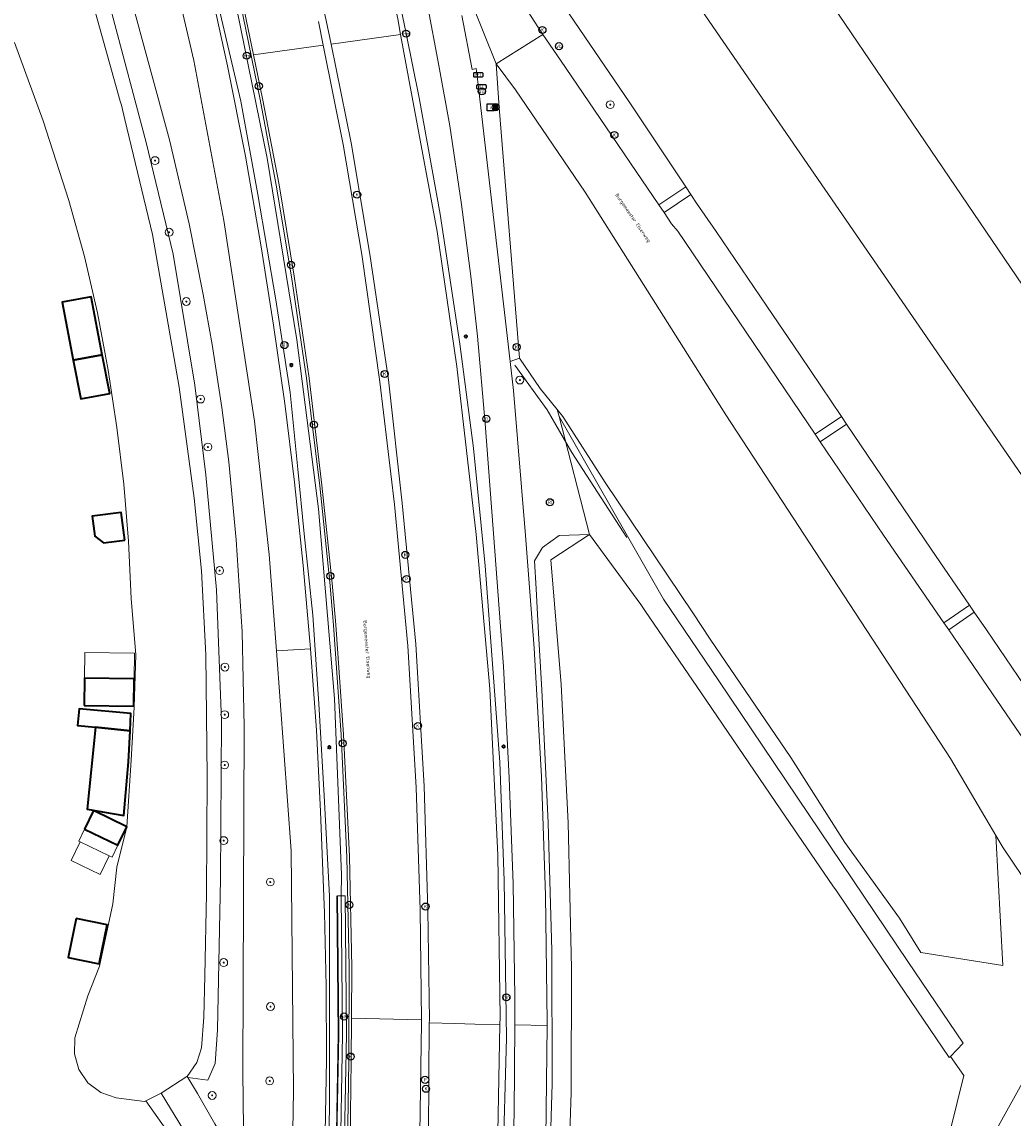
# Model space of a CAD drawing. Header units: metres. Extents: x 73718 to 76933, y 443658 to 446696.
# Tile 93 of 161: x 75063 to 75164, y 445850 to 445961. Entities that reach past the tile are written whole.
import ezdxf
from ezdxf.enums import TextEntityAlignment as Align

# ---------------------------------------------------------------- set-up
doc = ezdxf.new("R2010")
doc.units = ezdxf.units.M
for name, color, linetype, lineweight in [('B-WE-GK-BESCHOEIING-G', 130, 'GK-BESCHOEIING-SO', 18), ('B-WE-GR-BEPLANTING_CULTUUR_HEESTERS-GV', 90, 'Continuous', 18), ('B-WE-GR-BOOM-S', 90, 'Continuous', 25), ('B-WE-GR-GRAS-GV', 60, 'Continuous', 13), ('B-WE-GR-HAAG-G', 90, 'GR-HAAG1-SO', 13), ('B-WE-IE-MEUBILAIR-S', 7, 'Continuous', 25), ('B-WE-IE-MEUBILAIR_WEGMEUBILAIR-G', 7, 'Continuous', 18), ('B-WE-IE-MEUBILAIR_WEGMEUBILAIR_AFVALBAK-S', 7, 'Continuous', 25), ('B-WE-IE-MEUBILAIR_ZONNEPANEEL-S', 7, 'Continuous', 25), ('B-WE-IE-TERREINAFSCHEIDING_KUNSTMATIG_HEKWERK_RASTER-G', 30, 'IE-TERREINAFSCHEIDING_KUNSTMATIG-SO', 18), ('B-WE-KW-KUNSTWERK_GELUIDSWERING_SCHERM-G', 170, 'Continuous', 18), ('B-WE-OG-BEBOUWING-GV', 7, 'Continuous', 35), ('B-WE-OG-BEBOUWING_LUIFEL-GV', 7, 'Continuous', 18), ('B-WE-OG-BEBOUWING_OVERBOUWING-GV', 7, 'Continuous', 18), ('B-WE-OG-TERREIN_BEGROEID-GV', 7, 'Continuous', 18), ('B-WE-OG-TERREIN_ERF-GV', 7, 'Continuous', 18), ('B-WE-OG-TERREIN_OEVER-GV', 7, 'Continuous', 18), ('B-WE-OG-TOPOGRAFIE-T18', 10, 'Continuous', 18), ('B-WE-OG-WATER_SLOOT-GV', 120, 'Continuous', 18), ('B-WE-OG-WEG-GV', 7, 'Continuous', 18), ('B-WE-VH-GESLOTENVERHARDING_ASFALT-GV', 10, 'Continuous', 18), ('B-WE-VH-GESLOTENVERHARDING_BETON-GV', 10, 'Continuous', 18), ('B-WE-VH-OPENVERHARDING_BETONELEMENT-GV', 30, 'Continuous', 18), ('B-WE-VH-OPENVERHARDING_BETONSTRAATSTEEN-GV', 30, 'Continuous', 18), ('B-WE-VH-OPENVERHARDING_SIERBESTRATING-GV', 30, 'Continuous', 18), ('B-WE-VH-OPENVERHARDING_TEGEL-GV', 30, 'Continuous', 18)]:
    doc.layers.add(name, color=color, linetype=linetype, lineweight=lineweight)
doc.styles.add('NLCS-ISO', font='NLCS-ISO.ttf')
doc.styles.add('NLCS-ISO-M200-T18', font='NLCS-ISO.ttf', dxfattribs={"height": 0.36})
doc.linetypes.add('GK-BESCHOEIING-SO', pattern='A,18,-3,[1,NLCS.SHX,S=0.6,R=0,X=0,Y=0],-3', length=24)
doc.linetypes.add('GR-HAAG1-SO', pattern='A,6,[176,NLCS.SHX,S=0.125,R=0,X=0,Y=0],-2', length=8)
doc.linetypes.add('IE-TERREINAFSCHEIDING_KUNSTMATIG-SO', pattern='A,4,[82,NLCS.SHX,S=0.75,R=90,X=0,Y=0],4,-2', length=10)

# ---------------------------------------------------------------- blocks, each defined once
blk = doc.blocks.new('SIE-WEG_AFVALBAK-SO')
h = blk.add_hatch(color=256)
h.dxf.hatch_style = 1
h.paths.add_polyline_path([(-0.864, -0.864), (0.864, -0.864), (0.864, 0.864), (-0.864, 0.864)])
for points in [[(-1.152, -1.152), (1.152, -1.152), (1.152, 1.152), (-1.152, 1.152)], [(-0.864, -0.864), (0.864, -0.864), (0.864, 0.864), (-0.864, 0.864)]]:
    blk.add_lwpolyline(points, close=True)
blk.add_circle((0, 0), 1.8)
blk = doc.blocks.new('SIE-MEUBILAIR_BORD_INFORMATIE-SO')
at = {"flags": 128}
blk.add_lwpolyline([(-1.8, 1.8), (1.8, 1.8), (1.8, -1.8), (-1.8, -1.8)], close=True, dxfattribs=at)
at = {"style": 'NLCS-ISO'}
blk.add_text('i', height=1.8, dxfattribs=at).set_placement((0, 0), align=Align.MIDDLE_CENTER)
blk = doc.blocks.new('SIE-ZONNEPANEEL-SO')
blk.add_circle((0, 0), 1.8)
at = {"style": 'NLCS-ISO'}
blk.add_text('zp', height=1.8, dxfattribs=at).set_placement((0, 0), align=Align.MIDDLE_CENTER)
blk = doc.blocks.new('SIE-MEUBILAIR_KAST_TEL-SO')
at = {"flags": 128}
blk.add_lwpolyline([(-2, -1), (2, -1, 0.414214), (2.5, -0.5), (2.5, 0.5, 0.414214), (2, 1), (-2, 1, 0.414214), (-2.5, 0.5), (-2.5, -0.5, 0.414214)], format="xyb", close=True, dxfattribs=at)
at = {"style": 'NLCS-ISO'}
blk.add_text('TL', height=1.8, dxfattribs=at).set_placement((0, 0), align=Align.MIDDLE_CENTER)
blk = doc.blocks.new('SIE-MEUBILAIR_KAST_TELECOM-SO')
at = {"flags": 128}
blk.add_lwpolyline([(-2, -1), (2, -1, 0.414214), (2.5, -0.5), (2.5, 0.5, 0.414214), (2, 1), (-2, 1, 0.414214), (-2.5, 0.5), (-2.5, -0.5, 0.414214)], format="xyb", close=True, dxfattribs=at)
at = {"style": 'NLCS-ISO'}
blk.add_text('TEL', height=1.8, dxfattribs=at).set_placement((0, 0), align=Align.MIDDLE_CENTER)
blk = doc.blocks.new('SIE-MEUBILAIR_PAAL_LICHTMAST-SO')
for points in [[(-0.62, 0), (-1, 0)], [(-0.71, 0.71), (-0.44, 0.44)], [(0, 1), (0, 0.62)], [(0.44, 0.44), (0.71, 0.71)], [(1, 0), (0.62, 0)], [(-0.71, -0.71), (-0.44, -0.44)], [(0, -0.62), (0, -1)], [(0.44, -0.44), (0.71, -0.71)]]:
    blk.add_lwpolyline(points)
blk.add_circle((0, 0), 0.5)
blk = doc.blocks.new('SIE-MEUBILAIR_PAAL_VERKEERSBORD-SO')
blk.add_circle((0, 0), 1.8)
at = {"style": 'NLCS-ISO'}
blk.add_text('vb', height=1.8, dxfattribs=at).set_placement((0, 0), align=Align.MIDDLE_CENTER)
blk = doc.blocks.new('SIE-MEUBILAIR_PAAL_HECTOMETER-SO')
blk.add_circle((0, 0), 1.8)
at = {"style": 'NLCS-ISO'}
blk.add_text('hm', height=1.8, dxfattribs=at).set_placement((0, 0), align=Align.MIDDLE_CENTER)
blk = doc.blocks.new('SIE-MEUBILAIR_PUT_GASPUT-SO')
blk.add_circle((0, 0), 1.8)
at = {"style": 'NLCS-ISO'}
blk.add_text('G', height=1.8, dxfattribs=at).set_placement((0, 0), align=Align.MIDDLE_CENTER)
blk = doc.blocks.new('SIE-MEUBILAIR_PUT_KOLK-SO')
blk.add_circle((0, 0), 1.8)
at = {"style": 'NLCS-ISO'}
blk.add_text('K', height=1.8, dxfattribs=at).set_placement((0, 0), align=Align.MIDDLE_CENTER)
blk = doc.blocks.new('SIE-MEUBILAIR_PUT-SO')
blk.add_circle((0, 0), 1.8)
at = {"style": 'NLCS-ISO'}
blk.add_text('P', height=1.8, dxfattribs=at).set_placement((0, 0), align=Align.MIDDLE_CENTER)
blk = doc.blocks.new('SIE-MEUBILAIR_PUT_RIOOLPUT-SO')
blk.add_circle((0, 0), 1.8)
at = {"style": 'NLCS-ISO'}
blk.add_text('RI', height=1.8, dxfattribs=at).set_placement((0, 0), align=Align.MIDDLE_CENTER)
blk = doc.blocks.new('SGR-BOOM_GBKN-SO')
at = {"linetype": 'ByBlock', "lineweight": 18}
h = blk.add_hatch(color=0, dxfattribs=at)
h.dxf.hatch_style = 1
edge = h.paths.add_edge_path()
edge.add_arc((0, 0), 0.25, 0, 360)
at = {"color": 0, "linetype": 'ByBlock', "lineweight": 18}
for radius in [2, 0.25]:
    blk.add_circle((0, 0), radius, dxfattribs=at)
at = {"color": 0, "linetype": 'ByBlock', "lineweight": 18, "style": 'NLCS-ISO'}
blk.add_attdef('SOORT', (2.5, 0), '', height=1.5, dxfattribs=at)

msp = doc.modelspace()

# ---------------------------------------------------------------- linework, layer by layer
at = {"layer": 'B-WE-GK-BESCHOEIING-G', "flags": 128}
msp.add_lwpolyline([(75120.504, 445909.013), (75116.606, 445906.42), (75117.655, 445893.752), (75118.347, 445879.726), (75118.688, 445864.966), (75118.653, 445852.324), (75118.045, 445833.914), (75115.928, 445810.199), (75115.389, 445804.652), (75113.332, 445791.759), (75110.706, 445777.499), (75108.28, 445766.791), (75101.044, 445739.062)], dxfattribs=at)
at = {"layer": 'B-WE-GR-BEPLANTING_CULTUUR_HEESTERS-GV', "flags": 128}
msp.add_lwpolyline([(75111.903, 445965.884), (75114.9, 445961.121), (75115.798, 445959.796), (75117.572, 445957.177), (75122.175, 445950.412), (75125.269, 445945.873), (75127.564, 445942.469), (75130.288, 445944.306), (75124.55, 445952.95), (75116.999, 445964.034), (75117.51, 445966.66), (75117.778, 445968.034), (75115.494, 445968.502)], dxfattribs=at)
for points in [[(75129.488, 445939.815), (75143.423, 445919.18), (75146.09, 445920.981), (75141.9, 445927.199), (75138.51, 445932.176), (75133.386, 445939.775), (75131.396, 445942.636), (75130.803, 445943.529), (75128.085, 445941.697), (75128.854, 445940.556)], [(75143.95, 445918.401), (75150.354, 445908.917), (75156.481, 445900.034), (75159.083, 445901.828), (75155.201, 445907.526), (75148.037, 445918.092), (75146.616, 445920.201)], [(75171.149, 445878.941), (75175.234, 445881.807), (75182.731, 445887.787), (75182.332, 445888.446), (75181.587, 445889.319), (75180.677, 445890.079), (75179.409, 445890.777), (75178.338, 445891.055), (75176.413, 445891.424), (75173.701, 445891.931), (75164.672, 445893.629), (75160.804, 445899.303), (75159.58, 445901.1), (75156.981, 445899.308), (75159.028, 445896.34), (75169.877, 445880.413)]]:
    msp.add_lwpolyline(points, close=True, dxfattribs=at)
at = {"layer": 'B-WE-GR-GRAS-GV', "flags": 128}
for points in [[(75079.733, 445853.858), (75079.672, 445853.955), (75079.661, 445853.94), (75077.055, 445852.247), (75079.308, 445848.524), (75083.004, 445843.006), (75084.967, 445845.159), (75082.495, 445849.161), (75080.745, 445852.233)], [(75082.125, 445842.041), (75083.004, 445843.006), (75079.308, 445848.524), (75077.055, 445852.247), (75075.472, 445851.488), (75079.942, 445845.14), (75080.218, 445844.749)]]:
    msp.add_lwpolyline(points, close=True, dxfattribs=at)
at = {"layer": 'B-WE-GR-HAAG-G', "flags": 128}
msp.add_lwpolyline([(75124.316, 445908.69), (75118.727, 445917.342), (75116.232, 445921.676), (75112.956, 445926.196)], dxfattribs=at)
at = {"layer": 'B-WE-IE-MEUBILAIR_WEGMEUBILAIR-G', "flags": 128}
for points in [[(75095.33, 445874.426), (75095.21, 445877.803), (75094.65, 445892.344), (75092.994, 445911.617), (75090.805, 445928.753), (75087.813, 445947.217), (75084.363, 445964.2), (75079.974, 445982.305), (75076.79, 445993.856), (75072.787, 446006.086)], [(75083.039, 445697.14), (75085.675, 445708.754), (75088.516, 445720.345), (75091.88, 445732.024), (75097.281, 445751.32), (75100.31, 445762.742), (75102.219, 445770.608), (75105.524, 445786.188), (75107.696, 445799.338), (75110.098, 445817.918), (75110.805, 445825.879), (75111.714, 445844.505), (75112.085, 445857.859), (75111.86, 445873.843), (75111.408, 445885.871), (75109.938, 445905.831), (75108.736, 445917.751), (75107.341, 445928.357), (75105.366, 445941.524), (75103.24, 445953.348), (75101.904, 445959.871), (75100.01, 445969.042), (75098.206, 445976.83), (75096.252, 445984.606)], [(75095.32, 445872.294), (75095.33, 445874.426)]]:
    msp.add_lwpolyline(points, dxfattribs=at)
at = {"layer": 'B-WE-IE-TERREINAFSCHEIDING_KUNSTMATIG_HEKWERK_RASTER-G', "flags": 128}
msp.add_lwpolyline([(75094.88, 445872.29), (75095.008, 445858.24), (75094.763, 445844.325), (75093.92, 445828.347), (75092.799, 445816.544), (75091.23, 445804.566)], dxfattribs=at)
at = {"layer": 'B-WE-KW-KUNSTWERK_GELUIDSWERING_SCHERM-G', "flags": 128}
for points in [[(75051.61, 446032.01), (75053.698, 446026.916), (75060.279, 446008.806), (75064.839, 445994.684), (75069.719, 445978.452), (75073.854, 445963.9), (75077.891, 445949.07), (75079.867, 445940.549), (75081.311, 445933.36), (75082.206, 445928.286), (75083.21, 445921.882), (75083.906, 445916.369), (75084.67, 445908.465), (75085.254, 445899.123), (75085.465, 445889.496), (75085.347, 445854.439), (75085.43, 445845.8)], [(75095.32, 445872.294), (75095.448, 445858.238), (75095.202, 445844.309), (75094.359, 445828.315), (75093.237, 445816.495), (75091.667, 445804.508), (75089.974, 445803.365), (75081.914, 445797.921), (75080.905, 445793.62), (75077.105, 445778.57), (75068.781, 445747.682), (75059.383, 445712.955), (75044.363, 445658.984), (75042.227, 445651.418), (75038.93, 445639.741), (75036.845, 445631.996), (75035.881, 445627.763), (75032.206, 445610.094), (75028.107, 445593.431), (75024.175, 445579.671), (75021.512, 445571.126), (75020.205, 445567.473), (75019.707, 445566.082)]]:
    msp.add_lwpolyline(points, dxfattribs=at)
at = {"layer": 'B-WE-OG-BEBOUWING-GV', "flags": 128}
for points in [[(75068.117, 445926.69), (75071.063, 445927.258), (75069.926, 445933.149), (75066.981, 445932.581)], [(75071.063, 445927.258), (75068.117, 445926.69), (75068.874, 445922.762), (75071.82, 445923.33)], [(75073.344, 445908.412), (75072.991, 445911.226), (75070.053, 445910.858), (75070.308, 445908.827), (75071.189, 445908.142)], [(75069.212, 445891.642), (75074.254, 445891.565), (75074.297, 445894.335), (75069.255, 445894.413)], [(75070.391, 445889.425), (75073.884, 445889.074), (75073.966, 445890.81), (75068.708, 445891.279), (75068.558, 445889.609)], [(75073.884, 445889.074), (75070.391, 445889.425), (75069.545, 445881.095), (75073.262, 445880.46), (75073.735, 445885.92)], [(75069.267, 445879.076), (75072.654, 445877.442), (75073.559, 445879.316), (75070.171, 445880.951)], [(75068.401, 445870.003), (75067.608, 445866.04), (75070.763, 445865.408), (75071.557, 445869.37)]]:
    msp.add_lwpolyline(points, close=True, dxfattribs=at)
at = {"layer": 'B-WE-OG-BEBOUWING_LUIFEL-GV', "flags": 128}
for points in [[(75074.297, 445894.335), (75074.337, 445896.949), (75069.295, 445897.027), (75069.255, 445894.413)], [(75072.654, 445877.442), (75069.267, 445879.076), (75068.674, 445877.849), (75068.82, 445877.779), (75071.759, 445876.36), (75072.062, 445876.214)]]:
    msp.add_lwpolyline(points, close=True, dxfattribs=at)
at = {"layer": 'B-WE-OG-BEBOUWING_OVERBOUWING-GV', "flags": 128}
msp.add_lwpolyline([(75067.903, 445875.879), (75070.843, 445874.461), (75071.759, 445876.36), (75068.82, 445877.779)], close=True, dxfattribs=at)
at = {"layer": 'B-WE-OG-TERREIN_BEGROEID-GV', "flags": 128}
for points in [[(75068.781, 445747.682), (75077.105, 445778.57), (75080.905, 445793.62), (75081.914, 445797.921), (75089.974, 445803.365), (75090.042, 445804.251), (75092.767, 445828.581), (75093.103, 445828.543), (75093.449, 445833.203), (75093.708, 445837.174), (75094.048, 445846.209), (75094.129, 445851.272), (75094.125, 445872.252), (75094.12, 445872.252), (75093.599, 445882.486), (75093.05, 445891.814), (75092.44, 445900.812), (75091.554, 445909.062), (75090.929, 445915.619), (75090.144, 445923.41), (75088.664, 445932.845), (75086.863, 445943.514), (75085.12, 445952.999), (75080.151, 445974.251)], [(75073.854, 445963.9), (75077.891, 445949.07), (75079.867, 445940.549), (75081.311, 445933.36), (75082.206, 445928.286), (75083.21, 445921.882), (75083.906, 445916.369), (75084.67, 445908.465), (75085.254, 445899.123), (75085.465, 445889.496), (75085.347, 445854.439), (75085.43, 445845.8), (75084.967, 445845.159), (75087.755, 445841.417), (75090.092, 445841.221), (75090.331, 445844.33), (75090.463, 445852.545), (75090.232, 445876.867), (75088.731, 445897.176), (75088.007, 445906.964), (75086.503, 445920.503), (75083.4, 445940.878), (75080.341, 445957.148), (75077.077, 445971.236)], [(75081.793, 445965.727), (75083.785, 445956.594), (75085.588, 445947.422), (75087.202, 445938.214), (75088.458, 445930.268), (75089.578, 445922.302), (75090.564, 445914.318), (75091.468, 445905.863), (75092.215, 445897.393), (75092.791, 445889.128), (75093.218, 445880.855), (75093.55, 445872.226), (75093.614, 445870.561), (75093.794, 445863.119), (75093.814, 445855.674), (75093.673, 445848.23)], [(75085.43, 445845.8), (75085.347, 445854.439), (75085.465, 445889.496), (75085.254, 445899.123), (75084.67, 445908.465), (75083.906, 445916.369), (75083.21, 445921.882), (75082.206, 445928.286), (75081.311, 445933.36), (75079.867, 445940.549), (75077.891, 445949.07), (75073.854, 445963.9)], [(75072.031, 445961.932), (75075.509, 445948.8), (75078.252, 445937.485), (75080.445, 445924.168), (75081.59, 445915.051), (75082.659, 445903.385), (75083.153, 445890.087), (75083.057, 445874.014), (75082.77, 445858.701), (75082.529, 445855.288), (75081.783, 445853.581), (75079.733, 445853.858), (75080.745, 445852.233), (75082.495, 445849.161)]]:
    msp.add_lwpolyline(points, dxfattribs=at)
at = {"layer": 'B-WE-OG-TERREIN_ERF-GV', "flags": 128}
for points in [[(75087.93, 446056.491), (75115.26, 446016.215), (75110.923, 446013.272), (75134.705, 445978.225), (75189.962, 445896.793), (75191.984, 445894.045), (75191.267, 445888.201), (75194.533, 445883.55), (75207.544, 445892.609), (75221.42, 445902.108), (75242.611, 445916.881), (75243.243, 445917.039), (75243.832, 445917.273), (75246.364, 445918.412), (75247.731, 445919.022), (75255.865, 445922.594), (75257.673, 445923.516), (75260.056, 445924.958)], [(75079.942, 445845.14), (75075.472, 445851.488), (75075.341, 445851.425), (75072.468, 445851.772), (75070.916, 445852.312), (75069.612, 445853.31), (75068.685, 445854.667), (75068.228, 445856.245), (75068.289, 445857.887), (75069.611, 445862.149), (75070.775, 445865.164), (75072.124, 445871.497), (75072.556, 445875.202), (75073.559, 445879.316), (75074.005, 445886.083), (75074.287, 445891.47), (75074.466, 445896.781), (75074.001, 445902.508), (75073.72, 445908.311), (75073.237, 445914.102), (75072.548, 445919.872), (75071.649, 445925.7), (75070.564, 445931.496), (75069.256, 445937.249), (75067.684, 445942.936), (75065.077, 445951.007), (75062.148, 445958.967)], [(75166.427, 445871.37), (75162.521, 445877.165), (75161.78, 445878.421), (75162.471, 445865.236), (75154.14, 445866.563), (75151.976, 445870.034), (75146.426, 445877.734), (75140.945, 445886.343), (75132.765, 445898.361), (75131.02, 445901.036), (75122.121, 445914.288), (75117.814, 445920.998), (75117.253, 445921.688), (75117.431, 445920.993), (75128.035, 445902.42), (75133.635, 445894.136), (75139.236, 445885.851), (75141.674, 445882.231), (75147.261, 445873.936), (75152.847, 445865.642), (75158.433, 445857.348), (75157.148, 445855.999), (75158.52, 445854.039), (75154.392, 445837.339)], [(75166.241, 445825.815), (75161.877, 445834.044), (75160.538, 445842.321), (75161.872, 445848.653), (75166.454, 445856.922)]]:
    msp.add_lwpolyline(points, dxfattribs=at)
for points in [[(75068.117, 445926.69), (75066.981, 445932.581), (75069.926, 445933.149), (75071.063, 445927.258), (75071.82, 445923.33), (75068.874, 445922.762)], [(75073.344, 445908.412), (75071.189, 445908.142), (75070.308, 445908.827), (75070.053, 445910.858), (75072.991, 445911.226)], [(75074.297, 445894.335), (75074.254, 445891.565), (75069.212, 445891.642), (75069.255, 445894.413)], [(75070.391, 445889.425), (75068.558, 445889.609), (75068.708, 445891.279), (75073.966, 445890.81), (75073.884, 445889.074), (75073.735, 445885.92), (75073.262, 445880.46), (75069.545, 445881.095)], [(75073.559, 445879.316), (75072.654, 445877.442), (75069.267, 445879.076), (75070.171, 445880.951)], [(75068.401, 445870.003), (75071.557, 445869.37), (75070.763, 445865.408), (75067.608, 445866.04)]]:
    msp.add_lwpolyline(points, close=True, dxfattribs=at)
at = {"layer": 'B-WE-OG-TERREIN_OEVER-GV', "flags": 128}
for points in [[(75066.401, 445976.182), (75072.889, 445953.022), (75073.003, 445952.614), (75073.352, 445951.162), (75076.158, 445939.467), (75078.851, 445923.963), (75080.398, 445912.677), (75081.133, 445905.303), (75081.584, 445896.766), (75081.694, 445884.413), (75081.64, 445872.508), (75081.479, 445864.19), (75081.377, 445859.979), (75081.139, 445856.872), (75080.665, 445855.382), (75079.672, 445853.955), (75079.733, 445853.858), (75081.783, 445853.581), (75082.529, 445855.288), (75082.77, 445858.701), (75083.057, 445874.014), (75083.153, 445890.087), (75082.659, 445903.385), (75081.59, 445915.051), (75080.445, 445924.168), (75078.252, 445937.485), (75075.509, 445948.8), (75072.031, 445961.932)], [(75118.045, 445833.914), (75118.653, 445852.324), (75118.688, 445864.966), (75118.347, 445879.726), (75117.655, 445893.752), (75116.606, 445906.42), (75120.504, 445909.013), (75117.45, 445908.883), (75115.739, 445907.692), (75114.931, 445906.323), (75115.093, 445903.466), (75115.349, 445898.987), (75115.678, 445893.222), (75116.339, 445879.726), (75116.695, 445866.738), (75116.716, 445853.197), (75116.335, 445839.964)]]:
    msp.add_lwpolyline(points, dxfattribs=at)
msp.add_lwpolyline([(75117.431, 445920.993), (75120.504, 445909.013), (75125.732, 445901.89), (75126.217, 445901.18), (75131.852, 445892.919), (75139.947, 445881.052), (75145.221, 445873.322), (75145.577, 445872.796), (75151.184, 445864.516), (75157.033, 445855.879), (75157.148, 445855.999), (75158.433, 445857.348), (75152.847, 445865.642), (75147.261, 445873.936), (75141.674, 445882.231), (75139.236, 445885.851), (75133.635, 445894.136), (75128.035, 445902.42)], close=True, dxfattribs=at)
at = {"layer": 'B-WE-OG-WATER_SLOOT-GV', "flags": 128}
for points in [[(75062.148, 445958.967), (75065.077, 445951.007), (75067.684, 445942.936), (75069.256, 445937.249), (75070.564, 445931.496), (75071.649, 445925.7), (75072.548, 445919.872), (75073.237, 445914.102), (75073.72, 445908.311), (75074.001, 445902.508), (75074.466, 445896.781), (75074.287, 445891.47), (75074.005, 445886.083), (75073.559, 445879.316), (75072.556, 445875.202), (75072.124, 445871.497), (75070.775, 445865.164), (75069.611, 445862.149), (75068.289, 445857.887), (75068.228, 445856.245), (75068.685, 445854.667), (75069.612, 445853.31), (75070.916, 445852.312), (75072.468, 445851.772), (75075.341, 445851.425), (75075.472, 445851.488), (75077.055, 445852.247), (75079.661, 445853.94), (75079.672, 445853.955), (75080.665, 445855.382), (75081.139, 445856.872), (75081.377, 445859.979), (75081.479, 445864.19), (75081.64, 445872.508), (75081.694, 445884.413), (75081.584, 445896.766), (75081.133, 445905.303), (75080.398, 445912.677), (75078.851, 445923.963), (75076.158, 445939.467), (75073.352, 445951.162), (75073.003, 445952.614), (75072.889, 445953.022), (75066.401, 445976.182)], [(75164.38, 445823.455), (75154.392, 445837.339), (75158.52, 445854.039), (75157.148, 445855.999), (75157.033, 445855.879), (75151.184, 445864.516), (75145.577, 445872.796), (75145.221, 445873.322), (75139.947, 445881.052), (75131.852, 445892.919), (75126.217, 445901.18), (75125.732, 445901.89), (75120.504, 445909.013), (75116.606, 445906.42), (75117.655, 445893.752), (75118.347, 445879.726), (75118.688, 445864.966), (75118.653, 445852.324), (75118.045, 445833.914), (75115.928, 445810.199), (75115.389, 445804.652), (75113.332, 445791.759), (75110.706, 445777.499), (75108.28, 445766.791)]]:
    msp.add_lwpolyline(points, dxfattribs=at)
at = {"layer": 'B-WE-OG-WEG-GV', "flags": 128}
for points in [[(75091.917, 445998.861), (75094.559, 445988.626), (75095.521, 445984.881), (75098.084, 445974.904), (75101.05, 445961.387), (75101.049, 445961.378), (75101.342, 445959.793), (75105.041, 445939.784), (75107.053, 445926.063), (75109.022, 445909.013), (75110.388, 445893.323), (75111.207, 445876.423), (75111.447, 445859.98), (75111.432, 445859.194), (75111.129, 445842.824), (75110.239, 445826.61), (75108.725, 445810.817), (75106.431, 445794.801), (75103.908, 445780.865), (75101.173, 445768.41)], [(75080.151, 445974.251), (75085.12, 445952.999), (75086.863, 445943.514), (75088.664, 445932.845), (75090.144, 445923.41), (75090.929, 445915.619), (75091.554, 445909.062), (75092.44, 445900.812), (75093.05, 445891.814), (75093.599, 445882.486), (75094.12, 445872.252), (75094.125, 445872.252), (75094.129, 445851.272), (75094.048, 445846.209)], [(75084.363, 445964.2), (75087.813, 445947.217), (75090.805, 445928.753), (75092.994, 445911.617), (75094.65, 445892.344), (75095.21, 445877.803), (75095.33, 445874.426), (75095.32, 445872.294), (75095.71, 445872.297), (75095.838, 445858.237), (75095.592, 445844.296)], [(75094.813, 445844.323), (75095.058, 445858.24), (75094.93, 445872.29), (75095.32, 445872.294), (75095.33, 445874.426), (75095.21, 445877.803), (75094.65, 445892.344), (75092.994, 445911.617), (75090.805, 445928.753), (75087.813, 445947.217), (75084.363, 445964.2)], [(75107.553, 445961.7), (75108.594, 445956.234), (75108.999, 445956.327), (75109.183, 445954.963), (75112.478, 445926.562), (75113.425, 445926.916), (75111.343, 445952.378), (75111.053, 445956.797), (75108.351, 445963.581)], [(75095.916, 445844.773), (75096.105, 445855.516), (75096.12, 445865.096), (75095.883, 445876.234), (75095.307, 445888.663), (75094.521, 445899.776), (75094.168, 445904.161), (75093.131, 445913.956), (75091.785, 445924.865), (75090.27, 445935.182), (75088.72, 445944.488), (75087.095, 445953.182), (75085.061, 445963.104)], [(75103.753, 445772.301), (75104.447, 445775.22), (75105.625, 445781.074), (75107.121, 445788.775), (75108.502, 445797.41), (75109.71, 445806.027), (75110.9, 445816.552), (75111.802, 445826.953), (75112.524, 445839.068), (75112.869, 445850.245), (75112.924, 445859.189), (75112.942, 445861.962), (75112.776, 445873.529), (75112.369, 445884.275), (75111.773, 445895.607), (75110.914, 445907.315), (75109.933, 445920.281), (75109.154, 445929.13), (75108.467, 445935.249), (75107.511, 445942.528), (75106.331, 445950.513), (75105.229, 445956.618), (75104.05, 445962.944)], [(75116.335, 445839.964), (75116.716, 445853.197), (75116.695, 445866.738), (75116.339, 445879.726), (75115.678, 445893.222), (75115.349, 445898.987), (75115.093, 445903.466), (75114.931, 445906.323), (75115.739, 445907.692), (75117.45, 445908.883), (75120.504, 445909.013), (75117.431, 445920.993), (75117.253, 445921.688), (75115.524, 445923.812), (75113.425, 445926.916), (75112.478, 445926.562), (75112.819, 445923.618), (75114.025, 445908.91), (75114.889, 445897.441), (75115.636, 445884.432), (75116.054, 445872.374), (75116.214, 445859.465), (75116.21, 445859.123), (75116.076, 445847.702)]]:
    msp.add_lwpolyline(points, dxfattribs=at)
at = {"layer": 'B-WE-VH-GESLOTENVERHARDING_ASFALT-GV', "flags": 128}
for points in [[(75092.481, 445998.832), (75096.153, 446000.803), (75093.361, 446007.695), (75089.449, 446017.901), (75084.038, 446032.846), (75080.605, 446042.038), (75076.298, 446052.576), (75074.543, 446056.661), (75064.767, 446052.84), (75067.464, 446046.537), (75069.635, 446041.296), (75073.55, 446031.203), (75078.077, 446018.41), (75082.188, 446005.925), (75085.955, 445993.227), (75088.807, 445982.682), (75088.911, 445982.259), (75091.333, 445972.375), (75093.801, 445961.2), (75094.288, 445958.814), (75101.342, 445959.793)], [(75101.342, 445959.793), (75101.049, 445961.378), (75101.05, 445961.387), (75098.084, 445974.904), (75095.521, 445984.881), (75094.559, 445988.626), (75091.917, 445998.861)], [(75189.962, 445896.793), (75134.705, 445978.225), (75124.95, 445971.603), (75126.347, 445970.792), (75128.454, 445968.416), (75129.762, 445966.417), (75129.762, 445966.056), (75129.441, 445965.835), (75179.313, 445893.325)], [(75179.313, 445893.325), (75129.441, 445965.835), (75127.16, 445966.207), (75117.778, 445968.034), (75117.51, 445966.66), (75116.999, 445964.034), (75124.55, 445952.95), (75130.288, 445944.306), (75130.803, 445943.529), (75131.396, 445942.636), (75133.386, 445939.775), (75138.51, 445932.176), (75141.9, 445927.199), (75146.09, 445920.981), (75146.616, 445920.201), (75148.037, 445918.092), (75155.201, 445907.526), (75159.083, 445901.828), (75159.58, 445901.1), (75160.804, 445899.303), (75164.672, 445893.629)], [(75085.309, 445963.086), (75086.42, 445957.721), (75093.49, 445958.703), (75093.013, 445961.103)], [(75169.877, 445880.413), (75159.028, 445896.34), (75156.981, 445899.308), (75156.481, 445900.034), (75150.354, 445908.917), (75143.95, 445918.401), (75143.423, 445919.18), (75129.488, 445939.815), (75128.854, 445940.556), (75128.085, 445941.697), (75127.564, 445942.469), (75125.269, 445945.873), (75122.175, 445950.412), (75117.572, 445957.177), (75115.798, 445959.796), (75111.053, 445956.797), (75113.005, 445954.17), (75120.063, 445943.753), (75134.369, 445921.169), (75157.16, 445886.254), (75161.78, 445878.421), (75162.521, 445877.165), (75166.427, 445871.37)], [(75243.353, 445912.032), (75242.611, 445916.881), (75221.42, 445902.108), (75207.544, 445892.609), (75194.533, 445883.55), (75193.231, 445882.643), (75184.604, 445878.371), (75183.179, 445877.503), (75181.436, 445876.898), (75180.689, 445876.689), (75177.838, 445876.316), (75175.394, 445876.772), (75167.191, 445869.853), (75167.695, 445868.854), (75168.396, 445865.541), (75168.194, 445861.619), (75166.454, 445856.922), (75161.872, 445848.653), (75160.538, 445842.321), (75161.877, 445834.044), (75166.241, 445825.815), (75166.773, 445825.176), (75168.544, 445823.05)], [(75092.046, 445765.05), (75094.242, 445773.951), (75096.039, 445782.172), (75097.688, 445790.873), (75099.405, 445801.446), (75101.047, 445813.958), (75102.231, 445825.999), (75102.896, 445836.729), (75103.294, 445848.172), (75103.472, 445859.433), (75103.476, 445859.716), (75096.358, 445859.864), (75096.32, 445855.563), (75096.176, 445844.756), (75095.663, 445833.757), (75094.964, 445823.528), (75094.264, 445816.629), (75093.076, 445807.516), (75090.784, 445792.717), (75089.159, 445784.072), (75087.376, 445776.02), (75085.153, 445767.578)]]:
    msp.add_lwpolyline(points, dxfattribs=at)
for points in [[(75104.152, 445982.989), (75102.101, 445987.494), (75099.714, 445992.737), (75096.666, 445999.536), (75096.153, 446000.803), (75092.481, 445998.832), (75098.129, 445986.214), (75098.241, 445985.961), (75102.07, 445977.326), (75106.97, 445966.541), (75108.351, 445963.581), (75111.053, 445956.797), (75115.798, 445959.796), (75114.9, 445961.121), (75111.903, 445965.884), (75110.461, 445968.747)], [(75101.342, 445959.793), (75094.288, 445958.814), (75096.336, 445948.763), (75098.233, 445937.462), (75100.104, 445924.696), (75101.513, 445912.179), (75102.883, 445897.861), (75103.75, 445883.452), (75104.122, 445870.849), (75104.263, 445859.662), (75104.261, 445859.404), (75106.852, 445859.334), (75107.863, 445859.307), (75108.863, 445859.28), (75111.432, 445859.194), (75111.447, 445859.98), (75111.207, 445876.423), (75110.388, 445893.323), (75109.022, 445909.013), (75107.053, 445926.063), (75105.041, 445939.784)], [(75093.49, 445958.703), (75086.42, 445957.721), (75087.342, 445953.27), (75089.014, 445944.527), (75090.55, 445935.225), (75092.066, 445924.879), (75093.35, 445914.011), (75094.414, 445904.064), (75094.759, 445899.808), (75095.561, 445888.672), (75096.155, 445876.283), (75096.404, 445865.047), (75096.358, 445859.864), (75103.476, 445859.716), (75103.338, 445870.869), (75102.914, 445883.319), (75102.075, 445897.675), (75100.738, 445912.045), (75099.247, 445924.51), (75097.397, 445937.439), (75095.498, 445948.604)], [(75113.425, 445926.916), (75115.524, 445923.812), (75117.253, 445921.688), (75117.814, 445920.998), (75122.121, 445914.288), (75131.02, 445901.036), (75132.765, 445898.361), (75140.945, 445886.343), (75146.426, 445877.734), (75151.976, 445870.034), (75154.14, 445866.563), (75162.471, 445865.236), (75161.78, 445878.421), (75157.16, 445886.254), (75134.369, 445921.169), (75120.063, 445943.753), (75113.005, 445954.17), (75111.053, 445956.797), (75111.343, 445952.378)], [(75111.432, 445859.194), (75108.863, 445859.28), (75107.863, 445859.307), (75106.852, 445859.334), (75104.261, 445859.404), (75104.177, 445848.17), (75103.675, 445836.584), (75103.043, 445825.805), (75101.87, 445813.87), (75100.166, 445801.356), (75098.5, 445790.685), (75096.789, 445781.832), (75095.058, 445773.734), (75092.872, 445764.825), (75091.914, 445761.35), (75096.364, 445760.198), (75098.869, 445759.566), (75101.173, 445768.41), (75103.908, 445780.865), (75106.431, 445794.801), (75108.725, 445810.817), (75110.239, 445826.61), (75111.129, 445842.824)]]:
    msp.add_lwpolyline(points, close=True, dxfattribs=at)
at = {"layer": 'B-WE-VH-GESLOTENVERHARDING_BETON-GV', "flags": 128}
for points in [[(75092.872, 445764.825), (75095.058, 445773.734), (75096.789, 445781.832), (75098.5, 445790.685), (75100.166, 445801.356), (75101.87, 445813.87), (75103.043, 445825.805), (75103.675, 445836.584), (75104.177, 445848.17), (75104.261, 445859.404), (75104.263, 445859.662), (75104.122, 445870.849), (75103.75, 445883.452), (75102.883, 445897.861), (75101.513, 445912.179), (75100.104, 445924.696), (75098.233, 445937.462), (75096.336, 445948.763), (75094.288, 445958.814), (75093.801, 445961.2)], [(75093.013, 445961.103), (75093.49, 445958.703), (75095.498, 445948.604), (75097.397, 445937.439), (75099.247, 445924.51), (75100.738, 445912.045), (75102.075, 445897.675), (75102.914, 445883.319), (75103.338, 445870.869), (75103.476, 445859.716), (75103.472, 445859.433), (75103.294, 445848.172), (75102.896, 445836.729), (75102.231, 445825.999), (75101.047, 445813.958), (75099.405, 445801.446), (75097.688, 445790.873), (75096.039, 445782.172), (75094.242, 445773.951), (75092.046, 445765.05)]]:
    msp.add_lwpolyline(points, dxfattribs=at)
msp.add_lwpolyline([(75095.32, 445872.294), (75094.93, 445872.29), (75095.058, 445858.24), (75094.813, 445844.323), (75093.97, 445828.343), (75092.849, 445816.539), (75091.28, 445804.559), (75091.667, 445804.508), (75092.053, 445804.458), (75093.624, 445816.451), (75094.748, 445828.286), (75095.592, 445844.296), (75095.838, 445858.237), (75095.71, 445872.297)], close=True, dxfattribs=at)
at = {"layer": 'B-WE-VH-OPENVERHARDING_BETONELEMENT-GV', "flags": 128}
for points in [[(75085.061, 445963.104), (75087.095, 445953.182), (75088.72, 445944.488), (75090.27, 445935.182), (75091.785, 445924.865), (75093.131, 445913.956), (75094.168, 445904.161), (75094.521, 445899.776), (75095.307, 445888.663), (75095.883, 445876.234), (75096.12, 445865.096), (75096.105, 445855.516), (75095.916, 445844.773)], [(75096.176, 445844.756), (75096.32, 445855.563), (75096.358, 445859.864), (75096.404, 445865.047), (75096.155, 445876.283), (75095.561, 445888.672), (75094.759, 445899.808), (75094.414, 445904.064), (75093.35, 445914.011), (75092.066, 445924.879), (75090.55, 445935.225), (75089.014, 445944.527), (75087.342, 445953.27), (75086.42, 445957.721), (75085.309, 445963.086)]]:
    msp.add_lwpolyline(points, dxfattribs=at)
at = {"layer": 'B-WE-VH-OPENVERHARDING_BETONSTRAATSTEEN-GV', "flags": 128}
for points in [[(75077.077, 445971.236), (75080.341, 445957.148), (75083.4, 445940.878), (75086.503, 445920.503), (75088.007, 445906.964), (75088.731, 445897.176), (75092.215, 445897.393), (75091.468, 445905.863), (75090.564, 445914.318), (75089.578, 445922.302), (75088.458, 445930.268), (75087.202, 445938.214), (75085.588, 445947.422), (75083.785, 445956.594), (75081.793, 445965.727)], [(75093.673, 445848.23), (75093.814, 445855.674), (75093.794, 445863.119), (75093.614, 445870.561), (75093.55, 445872.226), (75093.218, 445880.855), (75092.791, 445889.128), (75092.215, 445897.393), (75088.731, 445897.176), (75090.232, 445876.867), (75090.463, 445852.545), (75090.331, 445844.33)]]:
    msp.add_lwpolyline(points, dxfattribs=at)
at = {"layer": 'B-WE-VH-OPENVERHARDING_SIERBESTRATING-GV', "flags": 128}
for points in [[(75127.564, 445942.469), (75128.085, 445941.697), (75130.803, 445943.529), (75130.288, 445944.306)], [(75143.423, 445919.18), (75143.95, 445918.401), (75146.616, 445920.201), (75146.09, 445920.981)], [(75156.481, 445900.034), (75156.981, 445899.308), (75159.58, 445901.1), (75159.083, 445901.828)]]:
    msp.add_lwpolyline(points, close=True, dxfattribs=at)
at = {"layer": 'B-WE-VH-OPENVERHARDING_TEGEL-GV', "flags": 128}
msp.add_lwpolyline([(75104.05, 445962.944), (75105.229, 445956.618), (75106.331, 445950.513), (75107.511, 445942.528), (75108.467, 445935.249), (75109.154, 445929.13), (75109.933, 445920.281), (75110.914, 445907.315), (75111.773, 445895.607), (75112.369, 445884.275), (75112.776, 445873.529), (75112.942, 445861.962), (75112.924, 445859.189), (75116.21, 445859.123), (75116.214, 445859.465), (75116.054, 445872.374), (75115.636, 445884.432), (75114.889, 445897.441), (75114.025, 445908.91), (75112.819, 445923.618), (75112.478, 445926.562), (75109.183, 445954.963), (75108.999, 445956.327), (75108.594, 445956.234), (75107.553, 445961.7)], dxfattribs=at)
msp.add_lwpolyline([(75116.21, 445859.123), (75112.924, 445859.189), (75112.869, 445850.245), (75112.524, 445839.068), (75111.802, 445826.953), (75110.9, 445816.552), (75109.71, 445806.027), (75108.502, 445797.41), (75107.121, 445788.775), (75105.625, 445781.074), (75104.447, 445775.22), (75103.753, 445772.301), (75102.325, 445766.878), (75100.275, 445759.14), (75102.291, 445758.604), (75103.372, 445758.287), (75106.35, 445769.547), (75108.087, 445776.931), (75110.131, 445787.281), (75111.939, 445798.357), (75113.463, 445809.765), (75114.597, 445821.442), (75115.49, 445833.354), (75116.076, 445847.702)], close=True, dxfattribs=at)

# ---------------------------------------------------------------- block references
at = {"layer": 'B-WE-GR-BOOM-S', "xscale": 0.2, "yscale": 0.2, "zscale": 0.2}
for p in [(75122.625, 445952.654), (75076.42, 445946.972), (75077.848, 445939.698), (75079.596, 445932.659), (75113.45, 445924.685), (75081.038, 445922.755), (75081.788, 445917.884), (75082.975, 445905.333), (75083.515, 445895.531), (75083.491, 445890.702), (75083.489, 445885.588), (75083.396, 445877.91), (75088.12, 445873.706), (75083.39, 445865.525), (75088.138, 445861.052), (75088.057, 445853.506), (75082.218, 445852.025)]:
    msp.add_blockref('SGR-BOOM_GBKN-SO', p, dxfattribs=at)
at = {"layer": 'B-WE-IE-MEUBILAIR-S', "xscale": 0.2, "yscale": 0.2, "zscale": 0.2}
for name, p in [('SIE-MEUBILAIR_PAAL_HECTOMETER-SO', (75101.904, 445959.871)), ('SIE-MEUBILAIR_PUT_KOLK-SO', (75115.739, 445960.243)), ('SIE-MEUBILAIR_PAAL_VERKEERSBORD-SO', (75117.428, 445958.599)), ('SIE-MEUBILAIR_PAAL_HECTOMETER-SO', (75085.73, 445957.625)), ('SIE-MEUBILAIR_KAST_TELECOM-SO', (75109.232, 445955.679)), ('SIE-MEUBILAIR_PUT_KOLK-SO', (75086.95, 445954.542)), ('SIE-MEUBILAIR_KAST_TEL-SO', (75109.55, 445954.478)), ('SIE-MEUBILAIR_BORD_INFORMATIE-SO', (75110.495, 445952.384)), ('SIE-MEUBILAIR_PUT_KOLK-SO', (75123.048, 445949.574)), ('SIE-MEUBILAIR_PUT_KOLK-SO', (75096.935, 445943.511)), ('SIE-MEUBILAIR_PUT_KOLK-SO', (75090.219, 445936.377)), ('SIE-MEUBILAIR_PAAL_LICHTMAST-SO', (75107.967, 445929.106)), ('SIE-MEUBILAIR_PUT_RIOOLPUT-SO', (75089.554, 445928.236)), ('SIE-MEUBILAIR_PUT_KOLK-SO', (75113.125, 445928.038)), ('SIE-MEUBILAIR_PAAL_LICHTMAST-SO', (75090.252, 445926.208)), ('SIE-MEUBILAIR_PUT_KOLK-SO', (75099.727, 445925.303)), ('SIE-MEUBILAIR_PUT_GASPUT-SO', (75110.053, 445920.755)), ('SIE-MEUBILAIR_PUT_KOLK-SO', (75092.545, 445920.148)), ('SIE-MEUBILAIR_PUT_RIOOLPUT-SO', (75116.501, 445912.277)), ('SIE-MEUBILAIR_PUT_KOLK-SO', (75101.823, 445906.929)), ('SIE-MEUBILAIR_PUT_KOLK-SO', (75094.218, 445904.781)), ('SIE-MEUBILAIR_PUT-SO', (75101.948, 445904.479)), ('SIE-MEUBILAIR_PUT_KOLK-SO', (75103.097, 445889.555)), ('SIE-MEUBILAIR_PUT_KOLK-SO', (75095.468, 445887.788)), ('SIE-MEUBILAIR_PAAL_LICHTMAST-SO', (75111.795, 445887.478)), ('SIE-MEUBILAIR_PAAL_LICHTMAST-SO', (75094.11, 445887.4)), ('SIE-MEUBILAIR_PUT_KOLK-SO', (75096.143, 445871.388)), ('SIE-MEUBILAIR_PUT_KOLK-SO', (75103.875, 445871.211)), ('SIE-MEUBILAIR_PAAL_HECTOMETER-SO', (75112.084, 445861.994)), ('SIE-MEUBILAIR_PAAL_HECTOMETER-SO', (75095.598, 445860.049)), ('SIE-MEUBILAIR_PUT_KOLK-SO', (75096.27, 445855.975)), ('SIE-MEUBILAIR_PUT-SO', (75103.835, 445853.614)), ('SIE-MEUBILAIR_PUT_KOLK-SO', (75103.927, 445852.709))]:
    msp.add_blockref(name, p, dxfattribs=at)
at = {"layer": 'B-WE-IE-MEUBILAIR_WEGMEUBILAIR_AFVALBAK-S', "xscale": 0.2, "yscale": 0.2, "zscale": 0.2}
msp.add_blockref('SIE-WEG_AFVALBAK-SO', (75110.993, 445952.404), dxfattribs=at)
at = {"layer": 'B-WE-IE-MEUBILAIR_ZONNEPANEEL-S', "xscale": 0.2, "yscale": 0.2, "zscale": 0.2}
msp.add_blockref('SIE-ZONNEPANEEL-SO', (75109.595, 445954.003), dxfattribs=at)

# ---------------------------------------------------------------- texts
at = {"layer": 'B-WE-OG-TOPOGRAFIE-T18', "style": 'NLCS-ISO-M200-T18'}
for rotation, p in [(304.5, (75124.896, 445941.128)), (274.2, (75097.907, 445897.328))]:
    msp.add_text('Burgemeester Elsenweg', height=0.36, rotation=rotation, dxfattribs=at).set_placement(p, align=Align.MIDDLE)

doc.saveas('drawing.dxf')
